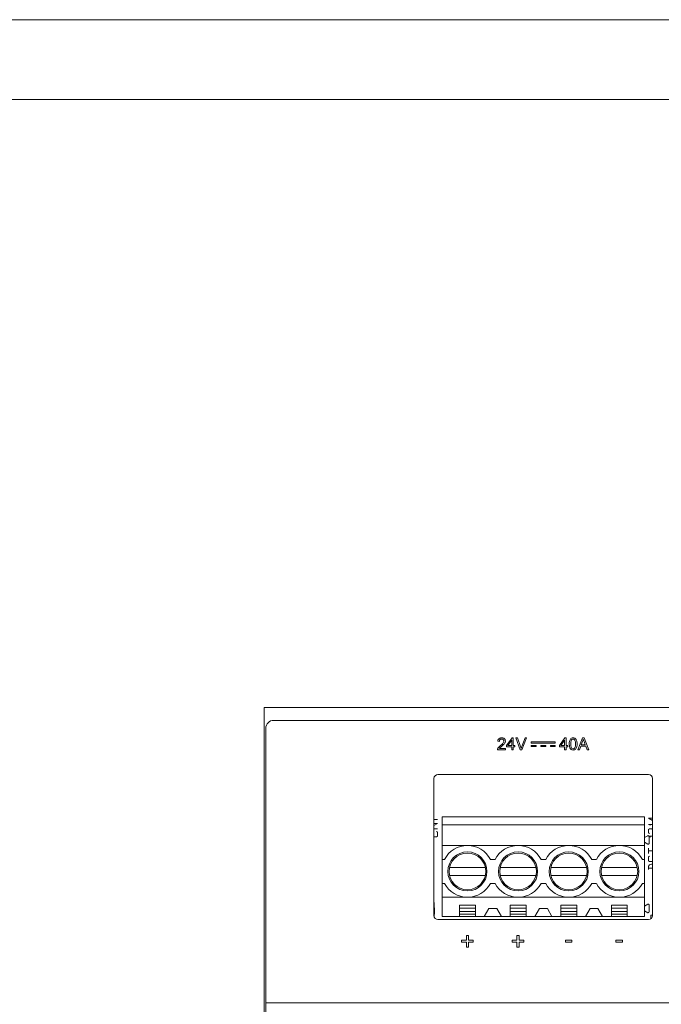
# Model space of a CAD drawing. Header units: millimetres. Extents: x -210 to 210, y -148 to 148.
# Tile 8 of 9: x 69 to 149, y 25 to 148. Entities that reach past the tile are written whole.
import ezdxf

# ---------------------------------------------------------------- set-up
doc = ezdxf.new("R2010")
doc.units = ezdxf.units.MM
doc.layers.get('0').update_dxf_attribs({"linetype": 'CONTINUOUS', "lineweight": 13})

msp = doc.modelspace()

# ---------------------------------------------------------------- linework, layer by layer
for p, q in [((99.5, -58.8), (99.5, 62.2)), ((169.5, 62.2), (99.5, 62.2)), ((100.7, 60.6), (168.3, 60.6)), ((99.7, -56.2), (99.7, 59.6)), ((130.58, 58.4), (129.89, 57.43)), ((130.07, 57.43), (130.54, 58.1)), ((130.54, 58.1), (130.54, 57.43)), ((130.73, 58.4), (130.58, 58.4)), ((130.73, 57.43), (130.73, 58.4)), ((131.04, 58.4), (131.62, 56.9)), ((131.25, 58.4), (131.04, 58.4)), ((131.64, 57.31), (131.25, 58.4)), ((132.21, 58.4), (131.8, 57.31)), ((131.82, 56.9), (132.41, 58.4)), ((132.41, 58.4), (132.21, 58.4)), ((137.21, 58.4), (136.53, 57.43)), ((136.71, 57.43), (137.18, 58.1)), ((137.18, 58.1), (137.18, 57.43)), ((137.36, 58.4), (137.21, 58.4)), ((137.36, 57.43), (137.36, 58.4)), ((139.41, 58.4), (138.83, 56.9)), ((139.62, 58.4), (139.41, 58.4)), ((140.23, 56.9), (139.62, 58.4)), ((128.76, 56.9), (129.75, 56.9)), ((128.8, 57.97), (128.99, 57.95)), ((129.75, 57.08), (129.02, 57.08)), ((129.75, 56.9), (129.75, 57.08)), ((129.89, 57.43), (129.89, 57.26)), ((129.89, 57.26), (130.54, 57.26)), ((130.54, 57.43), (130.07, 57.43)), ((130.54, 57.26), (130.54, 56.9)), ((130.54, 56.9), (130.73, 56.9)), ((130.93, 57.43), (130.73, 57.43)), ((130.73, 56.9), (130.73, 57.26)), ((130.73, 57.26), (130.93, 57.26)), ((130.93, 57.26), (130.93, 57.43)), ((131.62, 56.9), (131.82, 56.9)), ((133, 57.9), (133, 57.75)), ((136, 57.9), (133, 57.9)), ((133, 57.75), (136, 57.75)), ((133, 57.45), (133, 57.3)), ((133.6, 57.45), (133, 57.45)), ((133, 57.3), (133.6, 57.3)), ((133.6, 57.3), (133.6, 57.45)), ((134.2, 57.45), (134.2, 57.3)), ((134.8, 57.45), (134.2, 57.45)), ((134.2, 57.3), (134.8, 57.3)), ((134.8, 57.3), (134.8, 57.45)), ((135.4, 57.45), (135.4, 57.3)), ((136, 57.45), (135.4, 57.45)), ((135.4, 57.3), (136, 57.3)), ((136, 57.75), (136, 57.9)), ((136, 57.3), (136, 57.45)), ((136.53, 57.43), (136.53, 57.26)), ((136.53, 57.26), (137.18, 57.26)), ((137.18, 57.43), (136.71, 57.43)), ((137.18, 57.26), (137.18, 56.9)), ((137.18, 56.9), (137.36, 56.9)), ((137.57, 57.43), (137.36, 57.43)), ((137.36, 56.9), (137.36, 57.26)), ((137.36, 57.26), (137.57, 57.26)), ((137.57, 57.26), (137.57, 57.43)), ((138.83, 56.9), (139.04, 56.9)), ((139.04, 56.9), (139.21, 57.35)), ((139.21, 57.35), (139.83, 57.35)), ((139.26, 57.52), (139.43, 57.96)), ((139.77, 57.52), (139.26, 57.52)), ((139.62, 57.93), (139.77, 57.52)), ((139.83, 57.35), (140.01, 56.9)), ((140.01, 56.9), (140.23, 56.9)), ((120.79, 36.1), (120.79, 53.3)), ((121.29, 53.8), (147.7, 53.8)), ((148.2, 53.3), (148.2, 36.1)), ((121.8, 48.5), (121.8, 36)), ((121.8, 36), (121.8, 48.5)), ((121.8, 48.5), (147.21, 48.5)), ((147.21, 36), (147.21, 48.5)), ((148.2, 48.32), (147.7, 48.32)), ((147.7, 48.32), (148.2, 48.04)), ((121.24, 48.15), (120.79, 48.15)), ((120.79, 47.42), (121.24, 47.67)), ((121.24, 47.67), (120.79, 47.67)), ((121.24, 47), (120.79, 47)), ((121.8, 47.48), (147.21, 47.48)), ((148.2, 47.55), (147.7, 47.55)), ((147.7, 47.55), (147.95, 47.46)), ((147.7, 46.9), (147.82, 46.98)), ((147.82, 46.98), (148.07, 46.98)), ((148.07, 46.98), (148.2, 46.9)), ((121.11, 46), (120.79, 46)), ((121.11, 46.67), (121.24, 46.58)), ((121.24, 46.08), (121.11, 46)), ((121.24, 46.58), (121.24, 46.08)), ((147.21, 45.9), (147.61, 46.13)), ((147.7, 46.48), (147.7, 46.9)), ((147.82, 46.4), (147.7, 46.48)), ((148.2, 46.05), (147.76, 46.05)), ((147.76, 45.16), (147.76, 46.04)), ((147.76, 46.03), (147.95, 45.96)), ((121.8, 44.9), (147.21, 44.9)), ((147.61, 45.07), (147.21, 45.3)), ((147.7, 43.9), (147.7, 44.57)), ((147.7, 44.23), (148.2, 44.23)), ((147.7, 43.48), (147.82, 43.57)), ((147.7, 42.98), (147.7, 43.48)), ((122.1, 43.15), (121.8, 43.15)), ((127.22, 42.16), (122.76, 42.16)), ((128.45, 43.15), (127.87, 43.15)), ((133.57, 42.16), (129.11, 42.16)), ((134.8, 43.15), (134.22, 43.15)), ((139.92, 42.16), (135.46, 42.16)), ((141.15, 43.15), (140.57, 43.15)), ((146.27, 42.16), (141.81, 42.16)), ((146.92, 43.15), (147.21, 43.15)), ((147.82, 42.9), (147.7, 42.98)), ((147.7, 42.32), (147.82, 42.48)), ((147.7, 41.9), (147.7, 42.32)), ((148.2, 42.07), (147.7, 42.07)), ((148.2, 42.9), (147.82, 42.9)), ((147.82, 42.48), (148.07, 42.57)), ((148.07, 42.57), (148.2, 42.57)), ((122.76, 41.14), (127.22, 41.14)), ((129.11, 41.14), (133.57, 41.14)), ((135.46, 41.14), (139.92, 41.14)), ((141.81, 41.14), (146.27, 41.14)), ((121.8, 40.15), (122.1, 40.15)), ((127.87, 40.15), (128.45, 40.15)), ((134.22, 40.15), (134.8, 40.15)), ((140.57, 40.15), (141.15, 40.15)), ((146.92, 40.15), (147.21, 40.15)), ((121.8, 38.4), (147.21, 38.4)), ((123.99, 37.4), (123.99, 36)), ((123.99, 37.4), (125.99, 37.4)), ((125.99, 37.4), (125.99, 36)), ((130.34, 36), (130.34, 37.4)), ((130.34, 37.4), (132.34, 37.4)), ((132.34, 37.4), (132.34, 36)), ((136.69, 36), (136.69, 37.4)), ((136.69, 37.4), (138.69, 37.4)), ((138.69, 37.4), (138.69, 36)), ((143.04, 36), (143.04, 37.4)), ((143.04, 37.4), (145.04, 37.4)), ((145.04, 37.4), (145.04, 36)), ((147.21, 37.3), (147.61, 37.53)), ((147.76, 36.56), (147.76, 37.44)), ((121.8, 36), (147.21, 36)), ((125.99, 37.05), (123.99, 37.05)), ((125.99, 36.6), (123.99, 36.6)), ((125.99, 36.3), (123.99, 36.3)), ((127.09, 36), (127.66, 37)), ((128.66, 37), (127.66, 37)), ((129.24, 36), (128.66, 37)), ((130.34, 37.05), (132.34, 37.05)), ((130.34, 36.6), (132.34, 36.6)), ((132.34, 36.3), (130.34, 36.3)), ((133.44, 36), (134.01, 37)), ((135.01, 37), (134.01, 37)), ((135.59, 36), (135.01, 37)), ((136.69, 37.05), (138.69, 37.05)), ((136.69, 36.6), (138.69, 36.6)), ((138.69, 36.3), (136.69, 36.3)), ((139.79, 36), (140.36, 37)), ((141.36, 37), (140.36, 37)), ((141.94, 36), (141.36, 37)), ((143.04, 37.05), (145.04, 37.05)), ((143.04, 36.6), (145.04, 36.6)), ((145.04, 36.3), (143.04, 36.3)), ((147.61, 36.47), (147.21, 36.7)), ((148, 35.71), (148, 36.17)), ((148, 36.17), (148.2, 36.17)), ((147.7, 35.6), (121.29, 35.6)), ((124.86, 33.61), (124.86, 33.01)), ((125.12, 33.61), (124.86, 33.61)), ((125.12, 33.01), (125.12, 33.61)), ((131.2, 33.61), (131.2, 33.01)), ((131.46, 33.61), (131.2, 33.61)), ((131.46, 33.01), (131.46, 33.61)), ((124.26, 33.01), (124.26, 32.76)), ((124.86, 33.01), (124.26, 33.01)), ((124.26, 32.76), (124.86, 32.76)), ((124.86, 32.76), (124.86, 32.16)), ((124.86, 32.16), (125.12, 32.16)), ((125.71, 33.01), (125.12, 33.01)), ((125.12, 32.16), (125.12, 32.76)), ((125.12, 32.76), (125.71, 32.76)), ((125.71, 32.76), (125.71, 33.01)), ((130.6, 33.01), (130.6, 32.76)), ((131.2, 33.01), (130.6, 33.01)), ((130.6, 32.76), (131.2, 32.76)), ((131.2, 32.76), (131.2, 32.16)), ((131.2, 32.16), (131.46, 32.16)), ((132.05, 33.01), (131.46, 33.01)), ((131.46, 32.16), (131.46, 32.76)), ((131.46, 32.76), (132.05, 32.76)), ((132.05, 32.76), (132.05, 33.01)), ((137.27, 33.03), (137.27, 32.76)), ((138.1, 33.03), (137.27, 33.03)), ((137.27, 32.76), (138.1, 32.76)), ((138.1, 32.76), (138.1, 33.03)), ((143.61, 33.03), (143.61, 32.76)), ((144.44, 33.03), (143.61, 33.03)), ((143.61, 32.76), (144.44, 32.76)), ((144.44, 32.76), (144.44, 33.03)), ((99.7, 25.15), (169.3, 25.15))]:
    msp.add_line(p, q)
at = {"ltscale": 5}
for points in [[(-210, -148.5), (210, -148.5), (210, 148.5), (-210, 148.5)], [(-200, -138.5), (200, -138.5), (200, 138.5), (-200, 138.5)]]:
    msp.add_lwpolyline(points, close=True, dxfattribs=at)
for points in [[(128.94, 58.3), (128.87, 58.22), (128.82, 58.11), (128.8, 57.97)], [(129.28, 58.41), (129.14, 58.39), (129.03, 58.35), (128.94, 58.3)], [(128.99, 57.95), (129, 58.05), (129.02, 58.12), (129.07, 58.17)], [(129.07, 58.17), (129.12, 58.22), (129.19, 58.24), (129.28, 58.25)], [(129.63, 58.29), (129.54, 58.35), (129.43, 58.39), (129.28, 58.41)], [(129.28, 58.25), (129.36, 58.24), (129.43, 58.22), (129.48, 58.18)], [(129.48, 58.18), (129.53, 58.12), (129.55, 58.06), (129.56, 57.99)], [(129.75, 57.99), (129.74, 58.1), (129.7, 58.2), (129.63, 58.29)], [(137.81, 58.07), (137.78, 57.95), (137.76, 57.81), (137.76, 57.64)], [(137.97, 58.32), (137.91, 58.26), (137.86, 58.17), (137.81, 58.07)], [(137.95, 57.64), (137.96, 57.88), (137.99, 58.04), (138.04, 58.15)], [(138.24, 58.41), (138.14, 58.4), (138.05, 58.37), (137.97, 58.32)], [(138.04, 58.15), (138.1, 58.21), (138.16, 58.24), (138.24, 58.25)], [(138.46, 58.36), (138.4, 58.38), (138.33, 58.4), (138.24, 58.41)], [(138.24, 58.25), (138.32, 58.24), (138.39, 58.2), (138.46, 58.13)], [(138.61, 58.22), (138.56, 58.27), (138.51, 58.32), (138.46, 58.36)], [(138.46, 58.13), (138.5, 58.03), (138.53, 57.88), (138.54, 57.64)], [(138.7, 57.99), (138.67, 58.08), (138.64, 58.15), (138.61, 58.22)], [(139.43, 57.96), (139.46, 58.05), (139.49, 58.14), (139.51, 58.24)], [(139.51, 58.24), (139.54, 58.16), (139.57, 58.05), (139.62, 57.93)], [(128.78, 57.03), (128.77, 56.99), (128.76, 56.94), (128.76, 56.9)], [(128.91, 57.23), (128.85, 57.16), (128.81, 57.09), (128.78, 57.03)], [(129.15, 57.46), (129.05, 57.37), (128.97, 57.29), (128.91, 57.23)], [(129.02, 57.08), (129.04, 57.11), (129.07, 57.14), (129.1, 57.18)], [(129.1, 57.18), (129.14, 57.22), (129.21, 57.28), (129.31, 57.37)], [(129.48, 57.77), (129.41, 57.69), (129.3, 57.58), (129.15, 57.46)], [(129.31, 57.37), (129.43, 57.47), (129.52, 57.56), (129.59, 57.63)], [(129.56, 57.99), (129.55, 57.93), (129.53, 57.85), (129.48, 57.77)], [(129.59, 57.63), (129.65, 57.7), (129.69, 57.76), (129.72, 57.81)], [(129.72, 57.81), (129.74, 57.87), (129.75, 57.93), (129.75, 57.99)], [(131.72, 57.07), (131.7, 57.14), (131.67, 57.22), (131.64, 57.31)], [(131.8, 57.31), (131.77, 57.23), (131.75, 57.15), (131.72, 57.07)], [(137.76, 57.64), (137.78, 57.36), (137.83, 57.17), (137.9, 57.03)], [(137.9, 57.03), (138, 56.94), (138.1, 56.89), (138.24, 56.87)], [(138.03, 57.15), (137.99, 57.25), (137.96, 57.4), (137.95, 57.64)], [(138.24, 57.03), (138.17, 57.04), (138.1, 57.08), (138.03, 57.15)], [(138.46, 57.15), (138.39, 57.08), (138.32, 57.04), (138.24, 57.03)], [(138.24, 56.87), (138.35, 56.89), (138.44, 56.92), (138.52, 56.96)], [(138.54, 57.64), (138.53, 57.41), (138.5, 57.25), (138.46, 57.15)], [(138.52, 56.96), (138.58, 57.03), (138.63, 57.11), (138.68, 57.21)], [(138.68, 57.21), (138.71, 57.33), (138.73, 57.47), (138.73, 57.64)], [(138.73, 57.64), (138.73, 57.78), (138.72, 57.9), (138.7, 57.99)]]:
    msp.add_lwpolyline(points)
for centre, radius in [((124.99, 41.65), 2.45), ((124.99, 41.65), 2.3), ((131.34, 41.65), 2.45), ((131.34, 41.65), 2.3), ((137.69, 41.65), 2.45), ((137.69, 41.65), 2.3), ((144.04, 41.65), 2.45), ((144.04, 41.65), 2.3)]:
    msp.add_circle(centre, radius)
for centre, radius, start, end in [((100.7, 59.6), 1, 90, 180), ((121.29, 53.3), 0.5, 90, 180), ((147.7, 53.3), 0.5, 0, 90), ((147.66, 46.04), 0.1, 0, 120), ((124.99, 41.65), 3.25, 27.4864, 152.5136), ((131.34, 41.65), 3.25, 27.4864, 152.5136), ((137.69, 41.65), 3.25, 27.4864, 152.5136), ((144.04, 41.65), 3.25, 27.4864, 152.5136), ((147.66, 45.16), 0.1, 240, 0), ((124.99, 41.65), 3.25, 207.4864, 332.5136), ((131.34, 41.65), 3.25, 207.4864, 332.5136), ((137.69, 41.65), 3.25, 207.4864, 332.5136), ((144.04, 41.65), 3.25, 207.4864, 332.5136), ((113.1, 36.85), 7.75, 354.026, 6.7677), ((147.66, 37.44), 0.1, 0, 120), ((121.29, 36.1), 0.5, 180, 270), ((147.66, 36.56), 0.1, 240, 0), ((147.7, 36.1), 0.5, 270, 0)]:
    msp.add_arc(centre, radius, start, end)

doc.saveas('drawing.dxf')
